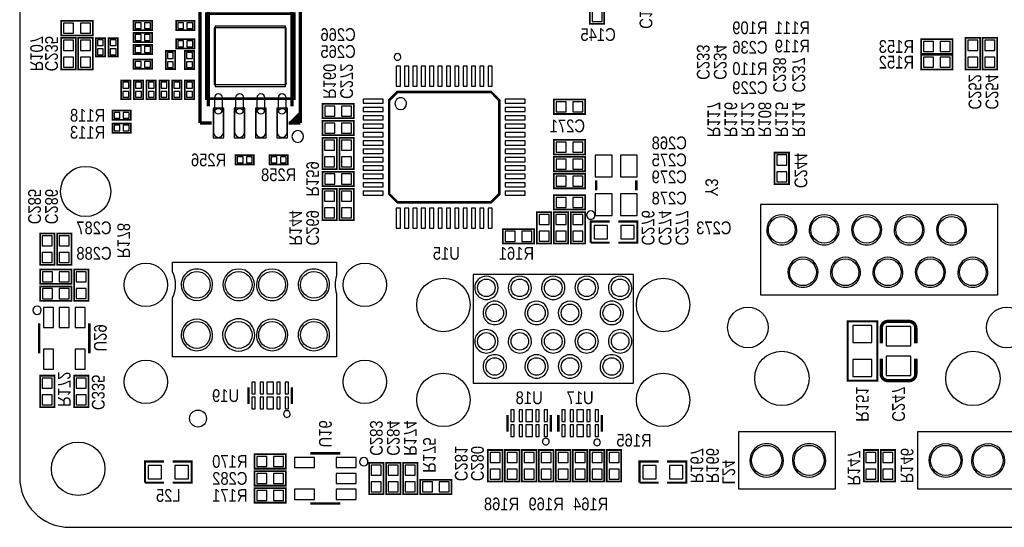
# Model space of a CAD drawing. Extents: x 0 to 111, y 0 to 76.
# Tile 1 of 7: x 0 to 59, y 0 to 30. Entities that reach past the tile are written whole.
import ezdxf
from ezdxf.enums import TextEntityAlignment as Align

# ---------------------------------------------------------------- set-up
doc = ezdxf.new("R2010")
doc.units = 0
for name, color, linetype in [('BG_OUTLINE', 12, 'CONTINUOUS'), ('PG_SILKSCREEN_BOTTOM', 150, 'CONTINUOUS'), ('PIN_BOTTOM', 202, 'CONTINUOUS'), ('RD_SILKSCREEN_BOTTOM', 150, 'CONTINUOUS')]:
    doc.layers.add(name, color=color, linetype=linetype)

msp = doc.modelspace()

# ---------------------------------------------------------------- linework, layer by layer
at = {"layer": 'BG_OUTLINE'}
msp.add_lwpolyline([(2.999994, 0), (108.000013, 0, 0.414212), (111.000007, 2.999994), (111.000007, 67.999991, 0.414214), (108.000013, 71.00001), (2.999994, 71.00001, 0.414214), (0, 67.999991), (0, 2.999994, 0.414212), (2.999994, 0)], format="xyb", dxfattribs=at)
at = {"layer": 'PG_SILKSCREEN_BOTTOM'}
for points, const_width in [([(10.793984, 24.1681), (10.793984, 32.1691)], 0.200711), ([(16.793362, 24.1681), (16.793362, 32.1691)], 0.200711), ([(34.1122, 31.9786), (34.1122, 30.099), (34.9758, 30.099), (34.9758, 31.9786), (34.1122, 31.9786)], 0.1016), ([(11.293678, 25.168606), (11.293678, 31.168594)], 0.2), ([(16.293668, 25.168606), (16.293668, 31.168594)], 0.2), ([(11.153572, 25.629108), (11.153572, 30.709108), (16.433775, 30.709108), (16.433775, 25.629108), (11.153572, 25.629108)], 0.1524), ([(2.4892, 29.4132), (4.3688, 29.4132), (4.3688, 30.2768), (2.4892, 30.2768), (2.4892, 29.4132)], 0.1016), ([(7.918501, 29.834942), (7.918501, 29.71894), (6.813499, 29.71894), (6.813499, 30.275962), (7.918501, 30.275962), (7.918501, 29.834942)], 0.1), ([(9.353525, 30.159858), (9.353525, 30.27586), (10.458526, 30.27586), (10.458526, 29.718838), (9.353525, 29.718838), (9.353525, 30.159858)], 0.1), ([(6.813499, 29.448709), (6.813499, 29.564711), (7.918501, 29.564711), (7.918501, 29.007714), (6.813499, 29.007714), (6.813499, 29.448709)], 0.1), ([(3.3528, 27.3812), (3.3528, 29.2608), (2.4892, 29.2608), (2.4892, 27.3812), (3.3528, 27.3812)], 0.1016), ([(3.5052, 29.2608), (3.5052, 27.3812), (4.3688, 27.3812), (4.3688, 29.2608), (3.5052, 29.2608)], 0.1016), ([(4.663491, 28.149499), (4.547489, 28.149499), (4.547489, 29.254501), (5.104486, 29.254501), (5.104486, 28.149499), (4.663491, 28.149499)], 0.1), ([(5.425491, 28.149601), (5.309489, 28.149601), (5.309489, 29.254602), (5.866486, 29.254602), (5.866486, 28.149601), (5.425491, 28.149601)], 0.1), ([(7.918526, 28.412542), (7.918526, 28.29654), (6.813525, 28.29654), (6.813525, 28.853562), (7.918526, 28.853562), (7.918526, 28.412542)], 0.1), ([(9.353474, 29.067709), (9.353474, 29.183711), (10.458475, 29.183711), (10.458475, 28.626714), (9.353474, 28.626714), (9.353474, 29.067709)], 0.1), ([(53.9242, 28.321), (55.8038, 28.321), (55.8038, 29.1846), (53.9242, 29.1846), (53.9242, 28.321)], 0.1016), ([(57.4548, 27.3812), (57.4548, 29.2608), (56.5912, 29.2608), (56.5912, 27.3812), (57.4548, 27.3812)], 0.1016), ([(58.4708, 27.3812), (58.4708, 29.2608), (57.6072, 29.2608), (57.6072, 27.3812), (58.4708, 27.3812)], 0.1016), ([(9.179509, 28.492475), (9.295511, 28.492475), (9.295511, 27.387474), (8.738514, 27.387474), (8.738514, 28.492475), (9.179509, 28.492475)], 0.1), ([(10.322509, 28.492526), (10.438511, 28.492526), (10.438511, 27.387525), (9.881514, 27.387525), (9.881514, 28.492526), (10.322509, 28.492526)], 0.1), ([(53.9242, 27.3812), (55.8038, 27.3812), (55.8038, 28.2448), (53.9242, 28.2448), (53.9242, 27.3812)], 0.1016), ([(7.918501, 27.523491), (7.918501, 27.407489), (6.813499, 27.407489), (6.813499, 27.964486), (7.918501, 27.964486), (7.918501, 27.523491)], 0.1), ([(6.187542, 25.609474), (6.07154, 25.609474), (6.07154, 26.714475), (6.628562, 26.714475), (6.628562, 25.609474), (6.187542, 25.609474)], 0.1), ([(6.949542, 25.609525), (6.83354, 25.609525), (6.83354, 26.714526), (7.390562, 26.714526), (7.390562, 25.609525), (6.949542, 25.609525)], 0.1), ([(7.711542, 25.609499), (7.59554, 25.609499), (7.59554, 26.714501), (8.152562, 26.714501), (8.152562, 25.609499), (7.711542, 25.609499)], 0.1), ([(8.473542, 25.609525), (8.35754, 25.609525), (8.35754, 26.714501), (8.914562, 26.714501), (8.914562, 25.609525), (8.473542, 25.609525)], 0.1), ([(9.235542, 25.609499), (9.11954, 25.609499), (9.11954, 26.714475), (9.676562, 26.714475), (9.676562, 25.609499), (9.235542, 25.609499)], 0.1), ([(9.997542, 25.609474), (9.88154, 25.609474), (9.88154, 26.714475), (10.438562, 26.714475), (10.438562, 25.609474), (9.997542, 25.609474)], 0.1), ([(22.100007, 25.532994), (22.100007, 19.933006), (22.600006, 19.433007), (28.199994, 19.433007), (28.699993, 19.933006), (28.699993, 25.532994), (28.199994, 26.032993), (22.600006, 26.032993), (22.100007, 25.532994)], 0.150012), ([(19.9898, 25.3238), (18.1102, 25.3238), (18.1102, 24.4602), (19.9898, 24.4602), (19.9898, 25.3238)], 0.1016), ([(31.9532, 24.7142), (33.8328, 24.7142), (33.8328, 25.5778), (31.9532, 25.5778), (31.9532, 24.7142)], 0.1016), ([(6.648501, 24.475542), (6.648501, 24.35954), (5.543499, 24.35954), (5.543499, 24.916562), (6.648501, 24.916562), (6.648501, 24.475542)], 0.1), ([(16.193973, 24.1681), (16.793362, 24.767489)], 0.200711), ([(6.648425, 23.713542), (6.648425, 23.59754), (5.543423, 23.59754), (5.543423, 24.154562), (6.648425, 24.154562), (6.648425, 23.713542)], 0.1), ([(11.492484, 24.1681), (10.793984, 24.1681)], 0.200711), ([(16.094862, 24.1681), (16.793362, 24.1681)], 0.200711), ([(16.394684, 24.1681), (16.793362, 24.569395)], 0.200711), ([(16.592779, 24.1681), (16.793362, 24.368811)], 0.200711), ([(19.9898, 24.3078), (18.1102, 24.3078), (18.1102, 23.4442), (19.9898, 23.4442), (19.9898, 24.3078)], 0.1016), ([(18.9738, 21.4122), (18.9738, 23.2918), (18.1102, 23.2918), (18.1102, 21.4122), (18.9738, 21.4122)], 0.1016), ([(19.9898, 21.4122), (19.9898, 23.2918), (19.1262, 23.2918), (19.1262, 21.4122), (19.9898, 21.4122)], 0.1016), ([(31.9532, 22.3012), (33.8328, 22.3012), (33.8328, 23.1648), (31.9532, 23.1648), (31.9532, 22.3012)], 0.1016), ([(46.0248, 20.5232), (46.0248, 22.4028), (45.1612, 22.4028), (45.1612, 20.5232), (46.0248, 20.5232)], 0.1016), ([(14.014501, 21.808542), (14.014501, 21.69254), (12.909499, 21.69254), (12.909499, 22.249562), (14.014501, 22.249562), (14.014501, 21.808542)], 0.1), ([(14.941474, 22.133458), (14.941474, 22.24946), (16.046475, 22.24946), (16.046475, 21.692438), (14.941474, 21.692438), (14.941474, 22.133458)], 0.1), ([(31.9532, 21.2852), (33.8328, 21.2852), (33.8328, 22.1488), (31.9532, 22.1488), (31.9532, 21.2852)], 0.1016), ([(19.9898, 21.2598), (18.1102, 21.2598), (18.1102, 20.3962), (19.9898, 20.3962), (19.9898, 21.2598)], 0.1016), ([(31.9532, 20.2692), (33.8328, 20.2692), (33.8328, 21.1328), (31.9532, 21.1328), (31.9532, 20.2692)], 0.1016), ([(34.486952, 20.147001), (34.486952, 20.746999)], 0.150012), ([(36.886947, 20.147001), (36.886947, 20.746999)], 0.150012), ([(18.9738, 18.3642), (18.9738, 20.2438), (18.1102, 20.2438), (18.1102, 18.3642), (18.9738, 18.3642)], 0.1016), ([(19.1262, 20.2438), (19.1262, 18.3642), (19.9898, 18.3642), (19.9898, 20.2438), (19.1262, 20.2438)], 0.1016), ([(31.9532, 18.9992), (33.8328, 18.9992), (33.8328, 19.8628), (31.9532, 19.8628), (31.9532, 18.9992)], 0.1016), ([(30.9372, 18.8468), (30.9372, 16.9672), (31.8008, 16.9672), (31.8008, 18.8468), (30.9372, 18.8468)], 0.1016), ([(31.9532, 18.8468), (31.9532, 16.9672), (32.8168, 16.9672), (32.8168, 18.8468), (31.9532, 18.8468)], 0.1016), ([(32.9692, 18.8468), (32.9692, 16.9672), (33.8328, 16.9672), (33.8328, 18.8468), (32.9692, 18.8468)], 0.1016), ([(35.306, 18.288), (34.163, 18.288), (34.163, 17.018)], 0.127), ([(35.814, 17.018), (36.957, 17.018), (36.957, 18.288), (35.814, 18.288)], 0.127), ([(28.9052, 16.9672), (30.7848, 16.9672), (30.7848, 17.8308), (28.9052, 17.8308), (28.9052, 16.9672)], 0.1016), ([(2.0828, 15.6972), (2.0828, 17.5768), (1.2192, 17.5768), (1.2192, 15.6972), (2.0828, 15.6972)], 0.1016), ([(3.0988, 15.6972), (3.0988, 17.5768), (2.2352, 17.5768), (2.2352, 15.6972), (3.0988, 15.6972)], 0.1016), ([(34.163, 17.018), (35.306, 17.018)], 0.127), ([(1.2192, 14.5542), (3.0988, 14.5542), (3.0988, 15.4178), (1.2192, 15.4178), (1.2192, 14.5542)], 0.1016), ([(4.1148, 13.5382), (4.1148, 15.4178), (3.2512, 15.4178), (3.2512, 13.5382), (4.1148, 13.5382)], 0.1016), ([(1.2192, 13.5382), (3.0988, 13.5382), (3.0988, 14.4018), (1.2192, 14.4018), (1.2192, 13.5382)], 0.1016), ([(49.53, 12.319), (49.53, 8.763), (51.308, 8.763), (51.308, 12.319), (49.53, 12.319)], 0.127), ([(1.167003, 12.202998), (1.167003, 10.403002)], 0.150012), ([(4.166997, 10.403002), (4.166997, 12.202998)], 0.150012), ([(53.612999, 11.911101), (53.612999, 10.991113)], 0.199898), ([(51.543001, 9.170899), (51.543001, 10.091014)], 0.199898), ([(2.0828, 7.1882), (2.0828, 9.0678), (1.2192, 9.0678), (1.2192, 7.1882), (2.0828, 7.1882)], 0.1016), ([(3.2512, 9.0678), (3.2512, 7.1882), (4.1148, 7.1882), (4.1148, 9.0678), (3.2512, 9.0678)], 0.1016), ([(13.686003, 8.374101), (13.686003, 7.373899)], 0.150089), ([(16.285997, 8.374101), (16.285997, 7.373899)], 0.150089), ([(29.180003, 6.723101), (29.180003, 5.722899)], 0.150089), ([(31.779997, 6.723101), (31.779997, 5.722899)], 0.150089), ([(32.228003, 6.723101), (32.228003, 5.722899)], 0.150089), ([(34.827997, 6.723101), (34.827997, 5.722899)], 0.150089), ([(14.0462, 3.5052), (15.9258, 3.5052), (15.9258, 4.3688), (14.0462, 4.3688), (14.0462, 3.5052)], 0.1016), ([(19.187998, 4.421022), (17.388002, 4.421022)], 0.150012), ([(28.0162, 4.6228), (28.0162, 2.7432), (28.8798, 2.7432), (28.8798, 4.6228), (28.0162, 4.6228)], 0.1016), ([(29.032708, 4.622292), (29.032708, 2.742692), (29.896308, 2.742692), (29.896308, 4.622292), (29.032708, 4.622292)], 0.1016), ([(30.048683, 4.622292), (30.048683, 2.742692), (30.912283, 2.742692), (30.912283, 4.622292), (30.048683, 4.622292)], 0.1016), ([(31.064683, 4.622267), (31.064683, 2.742667), (31.928283, 2.742667), (31.928283, 4.622267), (31.064683, 4.622267)], 0.1016), ([(32.080683, 4.622292), (32.080683, 2.742692), (32.944283, 2.742692), (32.944283, 4.622292), (32.080683, 4.622292)], 0.1016), ([(33.096683, 4.622317), (33.096683, 2.742717), (33.960283, 2.742717), (33.960283, 4.622317), (33.096683, 4.622317)], 0.1016), ([(34.112708, 4.622317), (34.112708, 2.742717), (34.976308, 2.742717), (34.976308, 4.622317), (34.112708, 4.622317)], 0.1016), ([(35.1282, 4.6228), (35.1282, 2.7432), (35.9918, 2.7432), (35.9918, 4.6228), (35.1282, 4.6228)], 0.1016), ([(50.495683, 4.6228), (50.495683, 2.7432), (51.359283, 2.7432), (51.359283, 4.6228), (50.495683, 4.6228)], 0.1016), ([(51.5112, 4.6228), (51.5112, 2.7432), (52.3748, 2.7432), (52.3748, 4.6228), (51.5112, 4.6228)], 0.1016), ([(8.636, 3.937), (7.493, 3.937), (7.493, 2.667)], 0.127), ([(9.144, 2.667), (10.287, 2.667), (10.287, 3.937), (9.144, 3.937)], 0.127), ([(20.9042, 3.8608), (20.9042, 1.9812), (21.7678, 1.9812), (21.7678, 3.8608), (20.9042, 3.8608)], 0.1016), ([(21.9202, 3.8608), (21.9202, 1.9812), (22.7838, 1.9812), (22.7838, 3.8608), (21.9202, 3.8608)], 0.1016), ([(22.9362, 3.8608), (22.9362, 1.9812), (23.7998, 1.9812), (23.7998, 3.8608), (22.9362, 3.8608)], 0.1016), ([(38.227, 3.937), (37.084, 3.937), (37.084, 2.667)], 0.127), ([(38.735, 2.667), (39.878, 2.667), (39.878, 3.937), (38.735, 3.937)], 0.127), ([(15.926308, 3.353308), (14.046708, 3.353308), (14.046708, 2.489708), (15.926308, 2.489708), (15.926308, 3.353308)], 0.1016), ([(7.493, 2.667), (8.636, 2.667)], 0.127), ([(15.9258, 2.3368), (14.0462, 2.3368), (14.0462, 1.4732), (15.9258, 1.4732), (15.9258, 2.3368)], 0.1016), ([(23.9522, 1.9812), (25.8318, 1.9812), (25.8318, 2.8448), (23.9522, 2.8448), (23.9522, 1.9812)], 0.1016), ([(37.084, 2.667), (38.227, 2.667)], 0.127), ([(17.388002, 1.421003), (19.187998, 1.421003)], 0.150012)]:
    msp.add_lwpolyline(points, dxfattribs=dict(at, const_width=const_width))
for points in [[(22.800005, 28.132989, 1), (22.399995, 28.133011, 1)], [(23.149992, 25.332995, 1), (22.450008, 25.333005, 1)], [(16.987012, 23.368025, 1), (16.286996, 23.368004, 1)], [(34.412987, 18.669, 1), (33.913006, 18.668995, 1)], [(46.491804, 17.790008, 1), (44.691796, 17.789992, 1)], [(49.031804, 17.790008, 1), (47.231796, 17.789992, 1)], [(51.571804, 17.790008, 1), (49.771796, 17.789992, 1)], [(54.111804, 17.790008, 1), (52.311796, 17.789992, 1)], [(56.651804, 17.790008, 1), (54.851796, 17.789992, 1)], [(47.761804, 15.250008, 1), (45.961796, 15.249992, 1)], [(50.301804, 15.250008, 1), (48.501796, 15.249992, 1)], [(52.841804, 15.250008, 1), (51.041796, 15.249992, 1)], [(55.381804, 15.250008, 1), (53.581796, 15.249992, 1)], [(57.921804, 15.250008, 1), (56.121796, 15.249992, 1)], [(18.953709, 15.856001), (18.953709, 15.033295, 0.15346), (18.953709, 13.967003), (18.953709, 10.201707), (9.14621, 10.201707), (9.14621, 13.716787, 0.232152), (9.14621, 15.283409), (9.14621, 15.856001)], [(11.539703, 14.500098, 1), (9.660005, 14.500102, 1)], [(14.039799, 14.500098, 1), (12.160153, 14.500102, 1)], [(16.039795, 14.500098, 1), (14.160149, 14.500102, 1)], [(18.539892, 14.500098, 1), (16.660296, 14.500102, 1)], [(28.62039, 14.319504, 1), (27.22041, 14.319496, 1)], [(30.62191, 14.319504, 1), (29.22189, 14.319496, 1)], [(32.62089, 14.319504, 1), (31.22091, 14.319496, 1)], [(34.619895, 14.319504, 1), (33.219905, 14.319496, 1)], [(36.62139, 14.319504, 1), (35.22141, 14.319496, 1)], [(1.291387, 12.9794, 1), (0.791409, 12.979409, 1)], [(29.120795, 12.818389, 1), (27.720805, 12.818411, 1)], [(31.620104, 12.818389, 1), (30.220096, 12.818411, 1)], [(33.621701, 12.818389, 1), (32.221699, 12.818411, 1)], [(36.12101, 12.818389, 1), (34.72099, 12.818411, 1)], [(11.539601, 11.500104, 1), (9.660107, 11.500108, 1)], [(14.065199, 11.500104, 1), (12.134753, 11.500108, 1)], [(16.039795, 11.500104, 1), (14.160149, 11.500108, 1)], [(18.539892, 11.500104, 1), (16.660296, 11.500108, 1)], [(28.62039, 11.119104, 1), (27.22041, 11.119096, 1)], [(30.62191, 11.119104, 1), (29.22189, 11.119096, 1)], [(32.62089, 11.119104, 1), (31.22091, 11.119096, 1)], [(34.619895, 11.119104, 1), (33.219905, 11.119096, 1)], [(36.62139, 11.119104, 1), (35.22141, 11.119096, 1)], [(29.120795, 9.617989, 1), (27.720805, 9.618011, 1)], [(31.620104, 9.617989, 1), (30.220096, 9.618011, 1)], [(33.621701, 9.617989, 1), (32.221699, 9.618011, 1)], [(36.12101, 9.617989, 1), (34.72099, 9.618011, 1)], [(16.185998, 6.774002, 1), (15.786002, 6.773998, 1)], [(31.679998, 5.123002, 1), (31.280002, 5.122998, 1)], [(34.744, 5.08, 1), (34.344004, 5.079996, 1)], [(45.686802, 3.999789, 1), (43.686798, 3.999811, 1)], [(48.226802, 3.999789, 1), (46.226798, 3.999811, 1)], [(56.396992, 3.999789, 1), (54.397008, 3.999811, 1)], [(58.936992, 3.999789, 1), (56.937008, 3.999811, 1)], [(20.837931, 3.920973, 1), (20.338018, 3.920977, 1)]]:
    msp.add_lwpolyline(points, format="xyb", close=True, dxfattribs=at)
for points in [[(58.511897, 13.899998), (58.511897, 19.300012), (44.3119, 19.300012), (44.3119, 13.899998)], [(27.120901, 15.119096), (27.120901, 8.619109), (36.720907, 8.619109), (36.720907, 15.119096)], [(48.801706, 2.299995), (48.801706, 5.699989), (43.001692, 5.699989), (43.001692, 2.299995)], [(59.511895, 2.299995), (59.511895, 5.699989), (53.711907, 5.699989), (53.711907, 2.299995)]]:
    msp.add_lwpolyline(points, close=True, dxfattribs=at)
at = {"layer": 'PG_SILKSCREEN_BOTTOM', "const_width": 0.199898}
for points in [[(51.543001, 10.991113), (51.543001, 11.911101, -0.414226), (51.943, 12.311101)], [(51.943, 12.311101), (53.213, 12.311101, -0.414251), (53.612999, 11.911101)], [(53.612999, 10.091014), (53.612999, 9.170899, -0.414362), (53.213, 8.771103)], [(53.213, 8.771103), (51.943, 8.770899, -0.414176), (51.543001, 9.170899)]]:
    msp.add_lwpolyline(points, format="xyb", dxfattribs=at)
at = {"layer": 'PIN_BOTTOM'}
for points in [[(34.843695, 30.838597), (34.244305, 30.838597), (34.244305, 30.239208), (34.843695, 30.239208)], [(2.629408, 30.144695), (2.629408, 29.545305), (3.228797, 29.545305), (3.228797, 30.144695)], [(3.629203, 30.144695), (3.629203, 29.545305), (4.228592, 29.545305), (4.228592, 30.144695)], [(6.916395, 30.172965), (6.916395, 29.822953), (7.266407, 29.822953), (7.266407, 30.172965)], [(7.466609, 30.172965), (7.466609, 29.822953), (7.816621, 29.822953), (7.816621, 30.172965)], [(9.805416, 29.821835), (9.805416, 30.171847), (9.455404, 30.171847), (9.455404, 29.821835)], [(10.355631, 29.821835), (10.355631, 30.171847), (10.005619, 30.171847), (10.005619, 29.821835)], [(7.265416, 29.110711), (7.265416, 29.460723), (6.915404, 29.460723), (6.915404, 29.110711)], [(7.815631, 29.110711), (7.815631, 29.460723), (7.465619, 29.460723), (7.465619, 29.110711)], [(11.643678, 26.468603), (15.943669, 26.468603), (15.943669, 29.868597), (11.643678, 29.868597)], [(11.693677, 26.368604), (15.893669, 26.368604), (15.893669, 29.968596), (11.693677, 29.968596)], [(2.621305, 28.521203), (3.220695, 28.521203), (3.220695, 29.120592), (2.621305, 29.120592)], [(4.236695, 29.120592), (3.637305, 29.120592), (3.637305, 28.521203), (4.236695, 28.521203)], [(5.001514, 29.151631), (4.651502, 29.151631), (4.651502, 28.801619), (5.001514, 28.801619)], [(5.763514, 29.151605), (5.413502, 29.151605), (5.413502, 28.801593), (5.763514, 28.801593)], [(9.805391, 28.729711), (9.805391, 29.079723), (9.455379, 29.079723), (9.455379, 28.729711)], [(10.355605, 28.729711), (10.355605, 29.079723), (10.005593, 29.079723), (10.005593, 28.729711)], [(54.064408, 29.052495), (54.064408, 28.453105), (54.663797, 28.453105), (54.663797, 29.052495)], [(55.064203, 29.052495), (55.064203, 28.453105), (55.663592, 28.453105), (55.663592, 29.052495)], [(56.723305, 28.521203), (57.322695, 28.521203), (57.322695, 29.120592), (56.723305, 29.120592)], [(57.739305, 28.521203), (58.338695, 28.521203), (58.338695, 29.120592), (57.739305, 29.120592)], [(5.001514, 28.601416), (4.651502, 28.601416), (4.651502, 28.251404), (5.001514, 28.251404)], [(5.763514, 28.601391), (5.413502, 28.601391), (5.413502, 28.251379), (5.763514, 28.251379)], [(6.916395, 28.750565), (6.916395, 28.400553), (7.266407, 28.400553), (7.266407, 28.750565)], [(7.466609, 28.750565), (7.466609, 28.400553), (7.816621, 28.400553), (7.816621, 28.750565)], [(8.841511, 28.040584), (9.191523, 28.040584), (9.191523, 28.390596), (8.841511, 28.390596)], [(9.984486, 28.040635), (10.334498, 28.040635), (10.334498, 28.390647), (9.984486, 28.390647)], [(2.621305, 27.521408), (3.220695, 27.521408), (3.220695, 28.120797), (2.621305, 28.120797)], [(4.236695, 28.120797), (3.637305, 28.120797), (3.637305, 27.521408), (4.236695, 27.521408)], [(6.916395, 27.861514), (6.916395, 27.511502), (7.266407, 27.511502), (7.266407, 27.861514)], [(7.466609, 27.861514), (7.466609, 27.511502), (7.816621, 27.511502), (7.816621, 27.861514)], [(8.841511, 27.490369), (9.191523, 27.490369), (9.191523, 27.840381), (8.841511, 27.840381)], [(9.984486, 27.49042), (10.334498, 27.49042), (10.334498, 27.840432), (9.984486, 27.840432)], [(54.064408, 28.112695), (54.064408, 27.513305), (54.663797, 27.513305), (54.663797, 28.112695)], [(55.064203, 28.112695), (55.064203, 27.513305), (55.663592, 27.513305), (55.663592, 28.112695)], [(56.723305, 27.521408), (57.322695, 27.521408), (57.322695, 28.120797), (56.723305, 28.120797)], [(57.739305, 27.521408), (58.338695, 27.521408), (58.338695, 28.120797), (57.739305, 28.120797)], [(22.774999, 27.583003), (22.524987, 27.583003), (22.524987, 26.383005), (22.774999, 26.383005)], [(23.274998, 27.583003), (23.024986, 27.583003), (23.024986, 26.383005), (23.274998, 26.383005)], [(23.774997, 27.583003), (23.524985, 27.583003), (23.524985, 26.383005), (23.774997, 26.383005)], [(24.274996, 27.583003), (24.024984, 27.583003), (24.024984, 26.383005), (24.274996, 26.383005)], [(24.774995, 27.583003), (24.524983, 27.583003), (24.524983, 26.383005), (24.774995, 26.383005)], [(25.274994, 27.583003), (25.024982, 27.583003), (25.024982, 26.383005), (25.274994, 26.383005)], [(25.775018, 27.583003), (25.525006, 27.583003), (25.525006, 26.383005), (25.775018, 26.383005)], [(26.275017, 27.583003), (26.025005, 27.583003), (26.025005, 26.383005), (26.275017, 26.383005)], [(26.775016, 27.583003), (26.525004, 27.583003), (26.525004, 26.383005), (26.775016, 26.383005)], [(27.275015, 27.583003), (27.025003, 27.583003), (27.025003, 26.383005), (27.275015, 26.383005)], [(27.775014, 27.583003), (27.525002, 27.583003), (27.525002, 26.383005), (27.775014, 26.383005)], [(28.275013, 27.583003), (28.025001, 27.583003), (28.025001, 26.383005), (28.275013, 26.383005)], [(6.525565, 26.611605), (6.175553, 26.611605), (6.175553, 26.261593), (6.525565, 26.261593)], [(7.287565, 26.611631), (6.937553, 26.611631), (6.937553, 26.261619), (7.287565, 26.261619)], [(8.049565, 26.611631), (7.699553, 26.611631), (7.699553, 26.261619), (8.049565, 26.261619)], [(8.811565, 26.611631), (8.461553, 26.611631), (8.461553, 26.261619), (8.811565, 26.261619)], [(9.573565, 26.611605), (9.223553, 26.611605), (9.223553, 26.261593), (9.573565, 26.261593)], [(10.335565, 26.61158), (9.985553, 26.61158), (9.985553, 26.261568), (10.335565, 26.261568)], [(6.525565, 26.061391), (6.175553, 26.061391), (6.175553, 25.711379), (6.525565, 25.711379)], [(7.287565, 26.061416), (6.937553, 26.061416), (6.937553, 25.711404), (7.287565, 25.711404)], [(8.049565, 26.061416), (7.699553, 26.061416), (7.699553, 25.711404), (8.049565, 25.711404)], [(8.811565, 26.061416), (8.461553, 26.061416), (8.461553, 25.711404), (8.811565, 25.711404)], [(9.573565, 26.061391), (9.223553, 26.061391), (9.223553, 25.711379), (9.573565, 25.711379)], [(10.335565, 26.061365), (9.985553, 26.061365), (9.985553, 25.711353), (10.335565, 25.711353)], [(20.549997, 25.608013), (20.549997, 25.358001), (21.749995, 25.358001), (21.749995, 25.608013)], [(30.250003, 25.357988), (30.250003, 25.608001), (29.050005, 25.608001), (29.050005, 25.357988)], [(32.093408, 25.445695), (32.093408, 24.846305), (32.692797, 24.846305), (32.692797, 25.445695)], [(33.093203, 25.445695), (33.093203, 24.846305), (33.692592, 24.846305), (33.692592, 25.445695)], [(5.646395, 24.813565), (5.646395, 24.463553), (5.996407, 24.463553), (5.996407, 24.813565)], [(6.196609, 24.813565), (6.196609, 24.463553), (6.546621, 24.463553), (6.546621, 24.813565)], [(11.571173, 25.058116), (11.571173, 23.280116), (12.206173, 23.280116), (12.206173, 25.058116)], [(12.841173, 25.058116), (12.841173, 23.280116), (13.476173, 23.280116), (13.476173, 25.058116)], [(14.111173, 25.058116), (14.111173, 23.280116), (14.746173, 23.280116), (14.746173, 25.058116)], [(15.381173, 25.058116), (15.381173, 23.280116), (16.016173, 23.280116), (16.016173, 25.058116)], [(18.849797, 24.592305), (18.849797, 25.191695), (18.250408, 25.191695), (18.250408, 24.592305)], [(19.849592, 24.592305), (19.849592, 25.191695), (19.250203, 25.191695), (19.250203, 24.592305)], [(20.549997, 25.108014), (20.549997, 24.858002), (21.749995, 24.858002), (21.749995, 25.108014)], [(30.250003, 24.857989), (30.250003, 25.108002), (29.050005, 25.108002), (29.050005, 24.857989)], [(18.849797, 23.576305), (18.849797, 24.175695), (18.250408, 24.175695), (18.250408, 23.576305)], [(19.849592, 23.576305), (19.849592, 24.175695), (19.250203, 24.175695), (19.250203, 23.576305)], [(20.549997, 24.608015), (20.549997, 24.358003), (21.749995, 24.358003), (21.749995, 24.608015)], [(30.250003, 24.35799), (30.250003, 24.608003), (29.050005, 24.608003), (29.050005, 24.35799)], [(5.646318, 24.051565), (5.646318, 23.701553), (5.99633, 23.701553), (5.99633, 24.051565)], [(6.196533, 24.051565), (6.196533, 23.701553), (6.546545, 23.701553), (6.546545, 24.051565)], [(20.549997, 24.108016), (20.549997, 23.858004), (21.749995, 23.858004), (21.749995, 24.108016)], [(20.549997, 23.608017), (20.549997, 23.358005), (21.749995, 23.358005), (21.749995, 23.608017)], [(30.250003, 23.857991), (30.250003, 24.108004), (29.050005, 24.108004), (29.050005, 23.857991)], [(30.250003, 23.357992), (30.250003, 23.608005), (29.050005, 23.608005), (29.050005, 23.357992)], [(18.242305, 22.552203), (18.841695, 22.552203), (18.841695, 23.151592), (18.242305, 23.151592)], [(19.258305, 22.552203), (19.857695, 22.552203), (19.857695, 23.151592), (19.258305, 23.151592)], [(20.549997, 23.108018), (20.549997, 22.858006), (21.749995, 22.858006), (21.749995, 23.108018)], [(30.250003, 22.857993), (30.250003, 23.108006), (29.050005, 23.108006), (29.050005, 22.857993)], [(32.093408, 23.032695), (32.093408, 22.433305), (32.692797, 22.433305), (32.692797, 23.032695)], [(33.093203, 23.032695), (33.093203, 22.433305), (33.692592, 22.433305), (33.692592, 23.032695)], [(20.549997, 22.607994), (20.549997, 22.357982), (21.749995, 22.357982), (21.749995, 22.607994)], [(30.250003, 22.357969), (30.250003, 22.607981), (29.050005, 22.607981), (29.050005, 22.357969)], [(13.012395, 22.146565), (13.012395, 21.796553), (13.362407, 21.796553), (13.362407, 22.146565)], [(13.562609, 22.146565), (13.562609, 21.796553), (13.912621, 21.796553), (13.912621, 22.146565)], [(15.393391, 21.795435), (15.393391, 22.145447), (15.043379, 22.145447), (15.043379, 21.795435)], [(15.943605, 21.795435), (15.943605, 22.145447), (15.593593, 22.145447), (15.593593, 21.795435)], [(18.242305, 21.552408), (18.841695, 21.552408), (18.841695, 22.151797), (18.242305, 22.151797)], [(19.258305, 21.552408), (19.857695, 21.552408), (19.857695, 22.151797), (19.258305, 22.151797)], [(20.549997, 22.107995), (20.549997, 21.857983), (21.749995, 21.857983), (21.749995, 22.107995)], [(30.250003, 21.85797), (30.250003, 22.107982), (29.050005, 22.107982), (29.050005, 21.85797)], [(32.093408, 22.016695), (32.093408, 21.417305), (32.692797, 21.417305), (32.692797, 22.016695)], [(33.093203, 22.016695), (33.093203, 21.417305), (33.692592, 21.417305), (33.692592, 22.016695)], [(34.436939, 20.947012), (35.436937, 20.947012), (35.436937, 22.247009), (34.436939, 22.247009)], [(35.936961, 20.947012), (36.936959, 20.947012), (36.936959, 22.247009), (35.936961, 22.247009)], [(45.293305, 21.663203), (45.892695, 21.663203), (45.892695, 22.262592), (45.293305, 22.262592)], [(20.549997, 21.607996), (20.549997, 21.357984), (21.749995, 21.357984), (21.749995, 21.607996)], [(30.250003, 21.357971), (30.250003, 21.607983), (29.050005, 21.607983), (29.050005, 21.357971)], [(45.293305, 20.663408), (45.892695, 20.663408), (45.892695, 21.262797), (45.293305, 21.262797)], [(18.849797, 20.528305), (18.849797, 21.127695), (18.250408, 21.127695), (18.250408, 20.528305)], [(19.849592, 20.528305), (19.849592, 21.127695), (19.250203, 21.127695), (19.250203, 20.528305)], [(20.549997, 21.107997), (20.549997, 20.857985), (21.749995, 20.857985), (21.749995, 21.107997)], [(30.250003, 20.857972), (30.250003, 21.107984), (29.050005, 21.107984), (29.050005, 20.857972)], [(32.093408, 21.000695), (32.093408, 20.401305), (32.692797, 20.401305), (32.692797, 21.000695)], [(33.093203, 21.000695), (33.093203, 20.401305), (33.692592, 20.401305), (33.692592, 21.000695)], [(18.242305, 19.504203), (18.841695, 19.504203), (18.841695, 20.103592), (18.242305, 20.103592)], [(19.857695, 20.103592), (19.258305, 20.103592), (19.258305, 19.504203), (19.857695, 19.504203)], [(20.549997, 20.607998), (20.549997, 20.357986), (21.749995, 20.357986), (21.749995, 20.607998)], [(20.549997, 20.107999), (20.549997, 19.857987), (21.749995, 19.857987), (21.749995, 20.107999)], [(30.250003, 20.357973), (30.250003, 20.607985), (29.050005, 20.607985), (29.050005, 20.357973)], [(30.250003, 19.857974), (30.250003, 20.107986), (29.050005, 20.107986), (29.050005, 19.857974)], [(32.093408, 19.730695), (32.093408, 19.131305), (32.692797, 19.131305), (32.692797, 19.730695)], [(33.093203, 19.730695), (33.093203, 19.131305), (33.692592, 19.131305), (33.692592, 19.730695)], [(34.436939, 18.646991), (35.436937, 18.646991), (35.436937, 19.946988), (34.436939, 19.946988)], [(35.936961, 18.646991), (36.936959, 18.646991), (36.936959, 19.946988), (35.936961, 19.946988)], [(18.242305, 18.504408), (18.841695, 18.504408), (18.841695, 19.103797), (18.242305, 19.103797)], [(19.857695, 19.103797), (19.258305, 19.103797), (19.258305, 18.504408), (19.857695, 18.504408)], [(22.526003, 17.882997), (22.776015, 17.882997), (22.776015, 19.082995), (22.526003, 19.082995)], [(23.026002, 17.882997), (23.276014, 17.882997), (23.276014, 19.082995), (23.026002, 19.082995)], [(23.526001, 17.882997), (23.776013, 17.882997), (23.776013, 19.082995), (23.526001, 19.082995)], [(24.026, 17.882997), (24.276012, 17.882997), (24.276012, 19.082995), (24.026, 19.082995)], [(24.525999, 17.882997), (24.776011, 17.882997), (24.776011, 19.082995), (24.525999, 19.082995)], [(25.025998, 17.882997), (25.27601, 17.882997), (25.27601, 19.082995), (25.025998, 19.082995)], [(25.525997, 17.882997), (25.776009, 17.882997), (25.776009, 19.082995), (25.525997, 19.082995)], [(26.025996, 17.882997), (26.276008, 17.882997), (26.276008, 19.082995), (26.025996, 19.082995)], [(26.525995, 17.882997), (26.776007, 17.882997), (26.776007, 19.082995), (26.525995, 19.082995)], [(27.025994, 17.882997), (27.276006, 17.882997), (27.276006, 19.082995), (27.025994, 19.082995)], [(27.525993, 17.882997), (27.776005, 17.882997), (27.776005, 19.082995), (27.525993, 19.082995)], [(28.025992, 17.882997), (28.276004, 17.882997), (28.276004, 19.082995), (28.025992, 19.082995)], [(31.668695, 18.706592), (31.069305, 18.706592), (31.069305, 18.107203), (31.668695, 18.107203)], [(32.684695, 18.706592), (32.085305, 18.706592), (32.085305, 18.107203), (32.684695, 18.107203)], [(33.700695, 18.706592), (33.101305, 18.706592), (33.101305, 18.107203), (33.700695, 18.107203)], [(29.045408, 17.698695), (29.045408, 17.099305), (29.644797, 17.099305), (29.644797, 17.698695)], [(30.045203, 17.698695), (30.045203, 17.099305), (30.644592, 17.099305), (30.644592, 17.698695)], [(31.668695, 17.706797), (31.069305, 17.706797), (31.069305, 17.107408), (31.668695, 17.107408)], [(32.684695, 17.706797), (32.085305, 17.706797), (32.085305, 17.107408), (32.684695, 17.107408)], [(33.700695, 17.706797), (33.101305, 17.706797), (33.101305, 17.107408), (33.700695, 17.107408)], [(34.35985, 18.05305), (34.35985, 17.25295), (35.15995, 17.25295), (35.15995, 18.05305)], [(35.96005, 18.05305), (35.96005, 17.25295), (36.76015, 17.25295), (36.76015, 18.05305)], [(1.351305, 16.837203), (1.950695, 16.837203), (1.950695, 17.436592), (1.351305, 17.436592)], [(2.367305, 16.837203), (2.966695, 16.837203), (2.966695, 17.436592), (2.367305, 17.436592)], [(1.351305, 15.837408), (1.950695, 15.837408), (1.950695, 16.436797), (1.351305, 16.436797)], [(2.367305, 15.837408), (2.966695, 15.837408), (2.966695, 16.436797), (2.367305, 16.436797)], [(1.359408, 15.285695), (1.359408, 14.686305), (1.958797, 14.686305), (1.958797, 15.285695)], [(2.359203, 15.285695), (2.359203, 14.686305), (2.958592, 14.686305), (2.958592, 15.285695)], [(3.383305, 14.678203), (3.982695, 14.678203), (3.982695, 15.277592), (3.383305, 15.277592)], [(1.359408, 14.269695), (1.359408, 13.670305), (1.958797, 13.670305), (1.958797, 14.269695)], [(2.359203, 14.269695), (2.359203, 13.670305), (2.958592, 13.670305), (2.958592, 14.269695)], [(3.383305, 13.678408), (3.982695, 13.678408), (3.982695, 14.277797), (3.383305, 14.277797)], [(1.417295, 13.152463), (1.417295, 11.953558), (2.016684, 11.953558), (2.016684, 13.152463)], [(2.367305, 13.152463), (2.367305, 11.953558), (2.966695, 11.953558), (2.966695, 13.152463)], [(3.317316, 13.152463), (3.317316, 11.953558), (3.916705, 11.953558), (3.916705, 13.152463)], [(50.9905, 12.065), (49.8475, 12.065), (49.8475, 11.049), (50.9905, 11.049)], [(53.312949, 12.010987), (51.843051, 12.010987), (51.843051, 10.850994), (53.312949, 10.850994)], [(1.417295, 10.652442), (1.417295, 9.453537), (2.016684, 9.453537), (2.016684, 10.652442)], [(3.317316, 10.652442), (3.317316, 9.453537), (3.916705, 9.453537), (3.916705, 10.652442)], [(50.9905, 10.033), (49.8475, 10.033), (49.8475, 9.017), (50.9905, 9.017)], [(53.312949, 10.231006), (51.843051, 10.231006), (51.843051, 9.071013), (53.312949, 9.071013)], [(1.351305, 8.328203), (1.950695, 8.328203), (1.950695, 8.927592), (1.351305, 8.927592)], [(3.982695, 8.927592), (3.383305, 8.927592), (3.383305, 8.328203), (3.982695, 8.328203)], [(13.886002, 7.974012), (14.086002, 7.974012), (14.086002, 8.674011), (13.886002, 8.674011)], [(14.386001, 7.974012), (14.586001, 7.974012), (14.586001, 8.674011), (14.386001, 8.674011)], [(14.786, 8.674011), (14.786, 7.974012), (15.186, 7.974012), (15.186, 8.674011)], [(15.385999, 7.974012), (15.585999, 7.974012), (15.585999, 8.674011), (15.385999, 8.674011)], [(15.885998, 7.974012), (16.085998, 7.974012), (16.085998, 8.674011), (15.885998, 8.674011)], [(1.351305, 7.328408), (1.950695, 7.328408), (1.950695, 7.927797), (1.351305, 7.927797)], [(3.982695, 7.927797), (3.383305, 7.927797), (3.383305, 7.328408), (3.982695, 7.328408)], [(13.886002, 7.073989), (14.086002, 7.073989), (14.086002, 7.773987), (13.886002, 7.773987)], [(14.386001, 7.073989), (14.586001, 7.073989), (14.586001, 7.773987), (14.386001, 7.773987)], [(14.786, 7.773987), (14.786, 7.073989), (15.186, 7.073989), (15.186, 7.773987)], [(15.385999, 7.073989), (15.585999, 7.073989), (15.585999, 7.773987), (15.385999, 7.773987)], [(15.885998, 7.073989), (16.085998, 7.073989), (16.085998, 7.773987), (15.885998, 7.773987)], [(29.380002, 6.323012), (29.580002, 6.323012), (29.580002, 7.023011), (29.380002, 7.023011)], [(29.880001, 6.323012), (30.080001, 6.323012), (30.080001, 7.023011), (29.880001, 7.023011)], [(30.28, 7.023011), (30.28, 6.323012), (30.68, 6.323012), (30.68, 7.023011)], [(30.879999, 6.323012), (31.079999, 6.323012), (31.079999, 7.023011), (30.879999, 7.023011)], [(31.379998, 6.323012), (31.579998, 6.323012), (31.579998, 7.023011), (31.379998, 7.023011)], [(32.428002, 6.323012), (32.628002, 6.323012), (32.628002, 7.023011), (32.428002, 7.023011)], [(32.928001, 6.323012), (33.128001, 6.323012), (33.128001, 7.023011), (32.928001, 7.023011)], [(33.328, 7.023011), (33.328, 6.323012), (33.728, 6.323012), (33.728, 7.023011)], [(33.927999, 6.323012), (34.127999, 6.323012), (34.127999, 7.023011), (33.927999, 7.023011)], [(34.427998, 6.323012), (34.627998, 6.323012), (34.627998, 7.023011), (34.427998, 7.023011)], [(29.380002, 5.422989), (29.580002, 5.422989), (29.580002, 6.122987), (29.380002, 6.122987)], [(29.880001, 5.422989), (30.080001, 5.422989), (30.080001, 6.122987), (29.880001, 6.122987)], [(30.28, 6.122987), (30.28, 5.422989), (30.68, 5.422989), (30.68, 6.122987)], [(30.879999, 5.422989), (31.079999, 5.422989), (31.079999, 6.122987), (30.879999, 6.122987)], [(31.379998, 5.422989), (31.579998, 5.422989), (31.579998, 6.122987), (31.379998, 6.122987)], [(32.428002, 5.422989), (32.628002, 5.422989), (32.628002, 6.122987), (32.428002, 6.122987)], [(32.928001, 5.422989), (33.128001, 5.422989), (33.128001, 6.122987), (32.928001, 6.122987)], [(33.328, 6.122987), (33.328, 5.422989), (33.728, 5.422989), (33.728, 6.122987)], [(33.927999, 5.422989), (34.127999, 5.422989), (34.127999, 6.122987), (33.927999, 6.122987)], [(34.427998, 5.422989), (34.627998, 5.422989), (34.627998, 6.122987), (34.427998, 6.122987)], [(14.186408, 4.236695), (14.186408, 3.637305), (14.785797, 3.637305), (14.785797, 4.236695)], [(15.186203, 4.236695), (15.186203, 3.637305), (15.785592, 3.637305), (15.785592, 4.236695)], [(17.637442, 4.170705), (16.438537, 4.170705), (16.438537, 3.571316), (17.637442, 3.571316)], [(20.137463, 4.170705), (18.938557, 4.170705), (18.938557, 3.571316), (20.137463, 3.571316)], [(28.747695, 4.482592), (28.148305, 4.482592), (28.148305, 3.883203), (28.747695, 3.883203)], [(29.764203, 4.482084), (29.164813, 4.482084), (29.164813, 3.882695), (29.764203, 3.882695)], [(30.780177, 4.482084), (30.180788, 4.482084), (30.180788, 3.882695), (30.780177, 3.882695)], [(31.796177, 4.482059), (31.196788, 4.482059), (31.196788, 3.882669), (31.796177, 3.882669)], [(32.812177, 4.482084), (32.212788, 4.482084), (32.212788, 3.882695), (32.812177, 3.882695)], [(33.828177, 4.482109), (33.228788, 4.482109), (33.228788, 3.88272), (33.828177, 3.88272)], [(34.844203, 4.482109), (34.244813, 4.482109), (34.244813, 3.88272), (34.844203, 3.88272)], [(35.859695, 4.482592), (35.260305, 4.482592), (35.260305, 3.883203), (35.859695, 3.883203)], [(51.227177, 4.482592), (50.627788, 4.482592), (50.627788, 3.883203), (51.227177, 3.883203)], [(52.242695, 4.482592), (51.643305, 4.482592), (51.643305, 3.883203), (52.242695, 3.883203)], [(7.68985, 3.70205), (7.68985, 2.90195), (8.48995, 2.90195), (8.48995, 3.70205)], [(9.29005, 3.70205), (9.29005, 2.90195), (10.09015, 2.90195), (10.09015, 3.70205)], [(21.635695, 3.720592), (21.036305, 3.720592), (21.036305, 3.121203), (21.635695, 3.121203)], [(22.651695, 3.720592), (22.052305, 3.720592), (22.052305, 3.121203), (22.651695, 3.121203)], [(23.667695, 3.720592), (23.068305, 3.720592), (23.068305, 3.121203), (23.667695, 3.121203)], [(37.28085, 3.70205), (37.28085, 2.90195), (38.08095, 2.90195), (38.08095, 3.70205)], [(38.88105, 3.70205), (38.88105, 2.90195), (39.68115, 2.90195), (39.68115, 3.70205)], [(14.786305, 2.621813), (14.786305, 3.221203), (14.186916, 3.221203), (14.186916, 2.621813)], [(15.7861, 2.621813), (15.7861, 3.221203), (15.186711, 3.221203), (15.186711, 2.621813)], [(20.137463, 3.220695), (18.938557, 3.220695), (18.938557, 2.621305), (20.137463, 2.621305)], [(28.747695, 3.482797), (28.148305, 3.482797), (28.148305, 2.883408), (28.747695, 2.883408)], [(29.764203, 3.482289), (29.164813, 3.482289), (29.164813, 2.8829), (29.764203, 2.8829)], [(30.780177, 3.482289), (30.180788, 3.482289), (30.180788, 2.8829), (30.780177, 2.8829)], [(31.796177, 3.482264), (31.196788, 3.482264), (31.196788, 2.882875), (31.796177, 2.882875)], [(32.812177, 3.482289), (32.212788, 3.482289), (32.212788, 2.8829), (32.812177, 2.8829)], [(33.828177, 3.482315), (33.228788, 3.482315), (33.228788, 2.882925), (33.828177, 2.882925)], [(34.844203, 3.482315), (34.244813, 3.482315), (34.244813, 2.882925), (34.844203, 2.882925)], [(35.859695, 3.482797), (35.260305, 3.482797), (35.260305, 2.883408), (35.859695, 2.883408)], [(51.227177, 3.482797), (50.627788, 3.482797), (50.627788, 2.883408), (51.227177, 2.883408)], [(52.242695, 3.482797), (51.643305, 3.482797), (51.643305, 2.883408), (52.242695, 2.883408)], [(21.635695, 2.720797), (21.036305, 2.720797), (21.036305, 2.121408), (21.635695, 2.121408)], [(22.651695, 2.720797), (22.052305, 2.720797), (22.052305, 2.121408), (22.651695, 2.121408)], [(23.667695, 2.720797), (23.068305, 2.720797), (23.068305, 2.121408), (23.667695, 2.121408)], [(24.092408, 2.712695), (24.092408, 2.113305), (24.691797, 2.113305), (24.691797, 2.712695)], [(25.092203, 2.712695), (25.092203, 2.113305), (25.691592, 2.113305), (25.691592, 2.712695)], [(14.785797, 1.605305), (14.785797, 2.204695), (14.186408, 2.204695), (14.186408, 1.605305)], [(15.785592, 1.605305), (15.785592, 2.204695), (15.186203, 2.204695), (15.186203, 1.605305)], [(17.637442, 2.270684), (16.438537, 2.270684), (16.438537, 1.671295), (17.637442, 1.671295)], [(20.137463, 2.270684), (18.938557, 2.270684), (18.938557, 1.671295), (20.137463, 1.671295)]]:
    msp.add_lwpolyline(points, close=True, dxfattribs=at)
for points in [[(11.648669, 25.678587), (11.648669, 24.958599, 1), (12.128678, 24.958599), (12.128678, 25.678587, 1)], [(12.918669, 25.678587), (12.918669, 24.958599, 1), (13.398678, 24.958599), (13.398678, 25.678587, 1)], [(14.188669, 25.678587), (14.188669, 24.958599, 1), (14.668678, 24.958599), (14.668678, 25.678587, 1)], [(15.458669, 25.678587), (15.458669, 24.958599, 1), (15.938678, 24.958599), (15.938678, 25.678587, 1)], [(11.588725, 24.71815), (11.588725, 23.61805, 1), (12.188622, 23.61805), (12.188622, 24.71815, 1)], [(12.858725, 24.71815), (12.858725, 23.61805, 1), (13.458622, 23.61805), (13.458622, 24.71815, 1)], [(14.128725, 24.71815), (14.128725, 23.61805, 1), (14.728622, 23.61805), (14.728622, 24.71815, 1)], [(15.398725, 24.71815), (15.398725, 23.61805, 1), (15.998622, 23.61805), (15.998622, 24.71815, 1)]]:
    msp.add_lwpolyline(points, format="xyb", close=True, dxfattribs=at)
for centre, radius in [((3.948913, 20.084288), 1.499997), ((45.591806, 17.790008), 0.799998), ((48.131806, 17.790008), 0.799998), ((50.671806, 17.790008), 0.799998), ((53.211806, 17.790008), 0.799998), ((55.751806, 17.790008), 0.799998), ((46.861806, 15.250008), 0.799998), ((49.401806, 15.250008), 0.799998), ((51.941806, 15.250008), 0.799998), ((54.481806, 15.250008), 0.799998), ((57.021806, 15.250008), 0.799998), ((7.550099, 14.500098), 1.299997), ((20.649895, 14.500098), 1.299997), ((10.599903, 14.500098), 0.799998), ((13.099999, 14.500098), 0.799998), ((15.099995, 14.500098), 0.799998), ((17.600092, 14.500098), 0.799998), ((25.349886, 13.298399), 1.6002), ((27.920391, 14.319504), 0.525005), ((29.921886, 14.319504), 0.525005), ((31.920891, 14.319504), 0.525005), ((33.919897, 14.319504), 0.525005), ((35.921391, 14.319504), 0.525005), ((38.491897, 13.298399), 1.6002), ((28.420797, 12.818415), 0.525005), ((30.92008, 12.818415), 0.525005), ((32.921702, 12.818415), 0.525005), ((35.420986, 12.818415), 0.525005), ((43.566918, 11.950014), 1.214996), ((59.056905, 11.950014), 1.214996), ((10.599903, 11.500104), 0.799998), ((13.099999, 11.500104), 0.799998), ((15.099995, 11.500104), 0.799998), ((17.600092, 11.500104), 0.799998), ((27.920391, 11.119104), 0.525005), ((29.921886, 11.119104), 0.525005), ((31.920891, 11.119104), 0.525005), ((33.919897, 11.119104), 0.525005), ((35.921391, 11.119104), 0.525005), ((28.420797, 9.618015), 0.525005), ((30.92008, 9.618015), 0.525005), ((32.921702, 9.618015), 0.525005), ((35.420986, 9.618015), 0.525005), ((45.596912, 8.900008), 1.625003), ((57.026912, 8.900008), 1.625003), ((7.550099, 8.700008), 1.299997), ((20.649895, 8.700008), 1.299997), ((25.349886, 7.619009), 1.6002), ((38.491897, 7.619009), 1.6002), ((10.668, 6.5024), 0.508), ((3.499993, 3.499993), 1.599997), ((44.686804, 3.999814), 0.899998), ((47.226804, 3.999814), 0.899998), ((55.397019, 3.999814), 0.899998), ((57.937019, 3.999814), 0.899998)]:
    msp.add_circle(centre, radius, dxfattribs=at)

# ---------------------------------------------------------------- texts
at = {"layer": 'RD_SILKSCREEN_BOTTOM', "text_generation_flag": 2, "width": 0.866667}
for s, p in [('C144', (37.084, 30.861)), ('R107', (0.635, 28.321)), ('C235', (1.524, 28.321)), ('C233', (40.513, 27.813)), ('C234', (41.529, 27.813914)), ('C238', (45.085, 27.051914)), ('C237', (46.228, 27.051914)), ('R160', (18.161, 26.670914)), ('C272', (19.177, 26.670914)), ('C252', (56.769, 26.035914)), ('C254', (57.785, 26.035914)), ('R117', (41.148, 24.384)), ('R116', (42.164, 24.384914)), ('R112', (43.18, 24.384914)), ('R108', (44.196, 24.384914)), ('R115', (45.212, 24.384914)), ('R114', (46.228, 24.384914)), ('R159', (17.145, 20.828)), ('C244', (46.355, 21.336)), ('Y3', (41.021, 20.32)), ('C285', (0.508, 19.177)), ('C286', (1.524, 19.177)), ('R144', (16.129, 17.907914)), ('C269', (17.145, 17.907914)), ('C276', (37.211, 17.907914)), ('C274', (38.227, 17.907914)), ('C277', (39.243, 17.907914)), ('R178', (5.842, 17.145)), ('R172', (2.286, 8.255)), ('R151', (50.038, 7.366914)), ('C247', (52.197, 7.366914)), ('U16', (17.907, 5.588)), ('C283', (20.955, 5.334)), ('C284', (21.971, 5.334)), ('R174', (22.987, 5.334)), ('R175', (24.13, 4.318)), ('C281', (26.035, 3.810914)), ('C280', (27.000708, 3.810406)), ('R167', (40.132508, 3.683432)), ('R166', (41.0718, 3.683914)), ('R147', (49.53, 3.556)), ('R146', (52.705, 3.683)), ('L24', (42.037, 3.302))]:
    msp.add_text(s, height=0.762, rotation=270, dxfattribs=at).set_placement(p, align=Align.CENTER)
for s, p in [('R109', (43.688, 29.4894)), ('R111', (46.228, 29.4894)), ('C266', (19.05, 29.083)), ('C236', (43.688, 28.321)), ('R119', (46.228, 28.3972)), ('R153', (52.451, 28.3718)), ('C265', (19.05, 28.067)), ('R110', (43.688, 27.051)), ('R152', (52.451, 27.432)), ('C229', (43.688, 25.908)), ('R118', (4.064, 24.257)), ('C271', (32.766, 23.622)), ('R113', (4.064, 23.241)), ('C268', (38.862, 22.606)), ('R256', (11.303, 21.59)), ('C275', (38.862, 21.59)), ('R258', (15.494, 20.701)), ('C279', (38.862, 20.574)), ('C278', (38.862, 19.304)), ('C287', (4.445, 17.526)), ('C273', (41.529, 17.526)), ('C288', (4.445, 16.002)), ('U15', (25.527, 16.002)), ('R161', (29.718, 16.002)), ('U19', (12.319, 7.493)), ('U18', (30.48, 7.366)), ('U17', (33.528, 7.366)), ('R165', (36.7538, 4.826)), ('R170', (12.573, 3.556)), ('C282', (12.573508, 2.540508)), ('L25', (8.89, 1.524)), ('R171', (12.573, 1.524)), ('R168', (28.829, 1.016)), ('R169', (31.496, 1.016)), ('R164', (34.163, 1.016))]:
    msp.add_text(s, height=0.762, dxfattribs=at).set_placement(p, align=Align.CENTER)
msp.add_text('C145', height=0.762, dxfattribs=at).set_placement((35.6616, 29.083))
for s, p in [('U29', (4.445, 10.5156)), ('C335', (4.318, 7.0104))]:
    msp.add_text(s, height=0.762, rotation=270, dxfattribs=at).set_placement(p)

doc.saveas('drawing.dxf')
